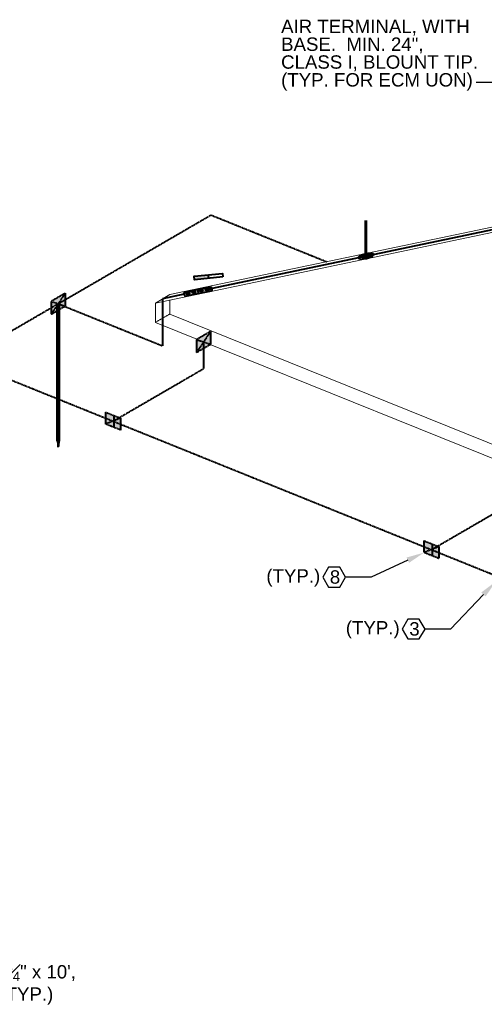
# Model space of a CAD drawing. Header units: inches. Extents: x 0 to 12596, y 259 to 10564.
# Tile 13 of 16: x 2041 to 2354, y 9691 to 10354. Entities that reach past the tile are written whole.
import ezdxf
from ezdxf import colors
from ezdxf.entities.mleader import LeaderData, LeaderLine
from ezdxf.math import Vec2, Vec3

# ---------------------------------------------------------------- set-up
doc = ezdxf.new("R2010")
doc.units = ezdxf.units.IN
doc.header["$MEASUREMENT"] = 0
doc.linetypes.add('DASHED2', pattern=[0.375, 0.25, -0.125])
doc.linetypes.add('HIDDEN2', pattern=[0.1875, 0.125, -0.0625])
for name, color, linetype, lineweight in [('E-ANNO-TEXT', 7, 'Continuous', 25), ('E-ISO-BLDG', 131, 'Continuous', 9), ('E-ISO-GES', 7, 'DASHED2', 40), ('E-ISO-LPS', 7, 'DASHED2', 40)]:
    doc.layers.add(name, color=color, linetype=linetype, lineweight=lineweight)
doc.styles.get("Standard").update_dxf_attribs({"font": 'arial.ttf'})

msp = doc.modelspace()

# ---------------------------------------------------------------- hatches: boundary and pattern name
at = {"layer": 'E-ISO-GES'}
h = msp.add_hatch(color=256, dxfattribs=at)
h.dxf.hatch_style = 1
h.paths.add_polyline_path([(2071.42, 10161.39), (2071.42, 10170.01), (2062.02, 10164.56), (2062.02, 10155.93)])
at = {"layer": 'E-ISO-GES', "linetype": 'HIDDEN2'}
h = msp.add_hatch(color=256, dxfattribs=at)
h.dxf.hatch_style = 1
h.paths.add_polyline_path([(2067.22, 10162.97), (2066.22, 10162.97), (2066.22, 10070.49), (2067.22, 10070.49)])
at = {"layer": 'E-ISO-GES'}
h = msp.add_hatch(color=256, dxfattribs=at)
h.dxf.hatch_style = 1
h.paths.add_polyline_path([(2169.39, 10135.66), (2169.39, 10144.28), (2159.99, 10138.83), (2159.99, 10130.2)])
h = msp.add_hatch(color=256, dxfattribs=at)
h.dxf.hatch_style = 1
h.paths.add_polyline_path([(2098.69, 10089.88), (2098.69, 10081.86), (2108.8, 10085.88)])
h.paths.add_polyline_path([(2108.8, 10085.88), (2098.69, 10081.86), (2108.8, 10077.85)])
at = {"layer": 'E-ISO-GES', "linetype": 'HIDDEN2'}
h = msp.add_hatch(color=256, dxfattribs=at)
h.dxf.hatch_style = 1
h.paths.add_polyline_path([(2066.72, 10070.49), (2066.22, 10070.49), (2066.72, 10066.44)])
h.paths.add_polyline_path([(2067.22, 10070.49), (2066.72, 10070.49), (2066.72, 10066.44)])
at = {"layer": 'E-ISO-GES'}
h = msp.add_hatch(color=256, dxfattribs=at)
h.dxf.hatch_style = 1
h.paths.add_polyline_path([(2313.24, 10003.31), (2313.24, 9995.29), (2323.34, 9999.32)])
h.paths.add_polyline_path([(2323.34, 9999.32), (2313.24, 9995.29), (2323.34, 9991.29)])
at = {"layer": 'E-ISO-LPS'}
h = msp.add_hatch(color=256, dxfattribs=at)
h.dxf.hatch_style = 1
edge = h.paths.add_edge_path()
edge.add_ellipse((2274.12, 10194.96), major_axis=(1.26, 0.32), ratio=0.336663, start_angle=0, end_angle=360)
at = {"layer": 'E-ISO-LPS', "linetype": 'Continuous', "transparency": 33554687}
h = msp.add_hatch(color=256, dxfattribs=at)
h.dxf.hatch_style = 1
h.paths.add_polyline_path([(2158.39, 10181.53), (2158.62, 10179.14), (2168.17, 10180.06), (2167.94, 10182.44)])
h = msp.add_hatch(color=256, dxfattribs=at)
h.dxf.hatch_style = 1
edge = h.paths.add_edge_path()
edge.add_line((2154.38, 10171.34), (2154.58, 10171.2))
edge.add_line((2154.58, 10171.2), (2155.38, 10170.31))
edge.add_line((2155.38, 10170.31), (2155.01, 10169.17))
edge.add_line((2155.01, 10169.17), (2153.83, 10168.92))
edge.add_line((2153.83, 10168.92), (2153.63, 10169.07))
edge.add_arc((2146.67, 10163.63), 8.83, 397.97533, 405.7637)
edge.add_line((2152.83, 10169.96), (2153.35, 10171.13))
edge.add_line((2153.35, 10171.13), (2151.69, 10170.79))
edge.add_ellipse((2151.95, 10169.41), major_axis=(-0.26, 1.38), ratio=0.31706, start_angle=360, end_angle=453.75301)
edge.add_ellipse((2151.95, 10169.41), major_axis=(-0.26, 1.38), ratio=0.31706, start_angle=453.75301, end_angle=540.60518)
edge.add_line((2152.22, 10168.04), (2161.07, 10169.86))
edge.add_line((2161.07, 10169.86), (2160.55, 10172.62))
edge.add_line((2160.55, 10172.62), (2158.39, 10172.17))
edge.add_line((2158.39, 10172.17), (2158.59, 10172.03))
edge.add_line((2158.59, 10172.03), (2159.39, 10171.13))
edge.add_line((2159.39, 10171.13), (2159.02, 10169.99))
edge.add_line((2159.02, 10169.99), (2157.84, 10169.75))
edge.add_line((2157.84, 10169.75), (2157.64, 10169.89))
edge.add_arc((2150.67, 10164.46), 8.83, 397.97533, 405.7637)
edge.add_line((2156.84, 10170.79), (2157.36, 10171.96))
edge.add_line((2157.36, 10171.96), (2154.38, 10171.34))
edge = h.paths.add_edge_path()
edge.add_line((2163.29, 10173.18), (2163.49, 10173.04))
edge.add_line((2163.49, 10173.04), (2164.29, 10172.15))
edge.add_line((2164.29, 10172.15), (2163.92, 10171.01))
edge.add_line((2163.92, 10171.01), (2162.74, 10170.76))
edge.add_line((2162.74, 10170.76), (2162.54, 10170.9))
edge.add_arc((2155.57, 10165.47), 8.83, 397.97533, 405.7637)
edge.add_line((2161.74, 10171.8), (2162.26, 10172.97))
edge.add_line((2162.26, 10172.97), (2160.55, 10172.62))
edge.add_line((2160.55, 10172.62), (2161.07, 10169.86))
edge.add_line((2161.07, 10169.86), (2169.98, 10171.7))
edge.add_ellipse((2169.72, 10173.08), major_axis=(-0.26, 1.38), ratio=0.31706, start_angle=0.60518, end_angle=180, ccw=False)
edge.add_line((2169.46, 10174.45), (2167.29, 10174.01))
edge.add_line((2167.29, 10174.01), (2167.5, 10173.86))
edge.add_line((2167.5, 10173.86), (2168.3, 10172.97))
edge.add_line((2168.3, 10172.97), (2167.92, 10171.83))
edge.add_line((2167.92, 10171.83), (2166.75, 10171.58))
edge.add_line((2166.75, 10171.58), (2166.54, 10171.73))
edge.add_arc((2159.58, 10166.29), 8.83, 397.97533, 405.7637)
edge.add_line((2165.74, 10172.62), (2166.26, 10173.8))
edge.add_line((2166.26, 10173.8), (2163.29, 10173.18))
at = {"layer": 'E-ISO-LPS', "linetype": 'Continuous', "transparency": 33554559}
h = msp.add_hatch(color=256, dxfattribs=at)
h.dxf.hatch_style = 1
edge = h.paths.add_edge_path()
edge.add_ellipse((2169.72, 10173.08), major_axis=(-0.26, 1.38), ratio=0.31706, start_angle=180, end_angle=360)
edge.add_line((2169.46, 10174.46), (2169.46, 10174.45))
edge.add_ellipse((2169.72, 10173.08), major_axis=(-0.26, 1.38), ratio=0.31706, start_angle=0.60518, end_angle=180)
edge = h.paths.add_edge_path(flags=16)
edge.add_ellipse((2169.72, 10173.08), major_axis=(-0.23, 1.24), ratio=0.31706, start_angle=0, end_angle=360)

# ---------------------------------------------------------------- linework, layer by layer
at = {"layer": 'E-ANNO-TEXT'}
for points in [[(2248.85, 9972.08), (2256.53, 9972.08), (2260.38, 9978.74), (2256.53, 9985.4), (2248.85, 9985.4), (2245, 9978.74)], [(2302.41, 9937.14), (2310.09, 9937.14), (2313.93, 9943.8), (2310.09, 9950.45), (2302.41, 9950.45), (2298.56, 9943.8)]]:
    msp.add_lwpolyline(points, close=True, dxfattribs=at)
at = {"layer": 'E-ISO-BLDG', "lineweight": 9}
for p, q in [((2416.06, 10226.46), (2141.91, 10169.1)), ((2406.32, 10220.81), (2132.18, 10163.45))]:
    msp.add_line(p, q, dxfattribs=at)
at = {"layer": 'E-ISO-BLDG'}
for p, q in [((2132.18, 10163.45), (2141.91, 10169.1)), ((2132.18, 10163.45), (2132.18, 10150.36)), ((2141.91, 10156.01), (2141.91, 10165.49)), ((2416.06, 10045.4), (2141.91, 10156.01)), ((2132.18, 10150.36), (2406.32, 10039.75))]:
    msp.add_line(p, q, dxfattribs=at)
at = {"layer": 'E-ISO-BLDG', "linetype": 'HIDDEN2'}
msp.add_line((2132.18, 10150.36), (2141.91, 10156.01), dxfattribs=at)
at = {"layer": 'E-ISO-GES'}
for p, q in [((2001.51, 10125.13), (2169.72, 10222.75)), ((2169.72, 10222.75), (2247.78, 10191.25)), ((2071.42, 10170.01), (2062.02, 10164.56)), ((2071.42, 10170.01), (2062.02, 10155.93)), ((2071.42, 10170.02), (2071.42, 10161.39)), ((2062.02, 10164.56), (2062.02, 10155.93)), ((2062.02, 10164.56), (2071.42, 10161.39)), ((2062.02, 10155.93), (2071.42, 10161.39)), ((2066.22, 10162.97), (2067.22, 10162.97)), ((2169.39, 10144.28), (2159.99, 10138.83)), ((2169.39, 10144.28), (2159.99, 10130.2)), ((2169.39, 10144.29), (2169.39, 10135.66)), ((2159.99, 10138.83), (2159.99, 10130.2)), ((2159.99, 10138.83), (2169.39, 10135.66)), ((2159.99, 10130.2), (2169.39, 10135.66)), ((2164.69, 10137.24), (2164.69, 10119.24)), ((2001.51, 10125.13), (2887.56, 9767.62)), ((2103.75, 10083.87), (2164.69, 10119.24)), ((2098.69, 10089.89), (2098.69, 10081.86)), ((2098.7, 10089.88), (2108.8, 10085.88)), ((2098.7, 10089.88), (2108.8, 10085.88)), ((2108.8, 10085.88), (2098.69, 10081.86)), ((2108.8, 10077.85), (2098.69, 10081.86)), ((2066.22, 10070.49), (2067.22, 10070.49)), ((2066.22, 10070.49), (2066.72, 10066.44)), ((2066.72, 10066.44), (2066.72, 10070.49)), ((2067.22, 10070.49), (2066.72, 10066.44)), ((2318.29, 9997.3), (2379.24, 10032.67)), ((2313.24, 10003.32), (2313.24, 9995.29)), ((2313.24, 10003.31), (2323.34, 9999.32)), ((2313.24, 10003.31), (2323.34, 9999.32)), ((2323.34, 9999.32), (2313.24, 9995.29)), ((2323.34, 9991.29), (2313.24, 9995.29))]:
    msp.add_line(p, q, dxfattribs=at)
at = {"layer": 'E-ISO-GES', "linetype": 'Continuous', "lineweight": 60}
for p, q in [((2066.22, 10162.97), (2066.22, 10070.49)), ((2067.22, 10162.97), (2067.22, 10070.49))]:
    msp.add_line(p, q, dxfattribs=at)
at = {"layer": 'E-ISO-LPS', "linetype": 'Continuous'}
for p, q in [((2411.19, 10223.63), (2169.32, 10173.03)), ((2168.17, 10180.06), (2167.94, 10182.44)), ((2151.69, 10170.79), (2169.46, 10174.46)), ((2151.52, 10169.33), (2137.04, 10166.28)), ((2152.22, 10168.04), (2169.98, 10171.7)), ((2152.83, 10169.96), (2153.35, 10171.13)), ((2153.35, 10171.13), (2154.38, 10171.34)), ((2153.63, 10169.07), (2153.83, 10168.92)), ((2153.83, 10168.92), (2155.01, 10169.17)), ((2154.38, 10171.34), (2154.58, 10171.2)), ((2155.38, 10170.31), (2154.58, 10171.2)), ((2154.81, 10169.31), (2155.01, 10169.17)), ((2155.01, 10169.17), (2155.38, 10170.31)), ((2155.18, 10170.45), (2155.38, 10170.31)), ((2156.84, 10170.79), (2157.36, 10171.96)), ((2157.36, 10171.96), (2158.39, 10172.17)), ((2157.64, 10169.89), (2157.84, 10169.75)), ((2157.84, 10169.75), (2159.02, 10169.99)), ((2158.39, 10172.17), (2158.59, 10172.03)), ((2159.39, 10171.13), (2158.59, 10172.03)), ((2158.81, 10170.14), (2159.02, 10169.99)), ((2159.02, 10169.99), (2159.39, 10171.13)), ((2159.19, 10171.28), (2159.39, 10171.13)), ((2160.55, 10172.62), (2161.07, 10169.86)), ((2161.74, 10171.8), (2162.26, 10172.97)), ((2162.26, 10172.97), (2163.29, 10173.18)), ((2162.54, 10170.9), (2162.74, 10170.76)), ((2162.74, 10170.76), (2163.92, 10171.01)), ((2163.29, 10173.18), (2163.49, 10173.04)), ((2164.29, 10172.15), (2163.49, 10173.04)), ((2163.71, 10171.15), (2163.92, 10171.01)), ((2163.92, 10171.01), (2164.29, 10172.15)), ((2164.09, 10172.29), (2164.29, 10172.15)), ((2165.74, 10172.62), (2166.26, 10173.8)), ((2166.26, 10173.8), (2167.29, 10174.01)), ((2166.54, 10171.73), (2166.75, 10171.58)), ((2166.75, 10171.58), (2167.92, 10171.83)), ((2167.29, 10174.01), (2167.5, 10173.86)), ((2168.3, 10172.97), (2167.5, 10173.86)), ((2167.72, 10171.98), (2167.92, 10171.83)), ((2167.92, 10171.83), (2168.3, 10172.97)), ((2168.09, 10173.12), (2168.3, 10172.97))]:
    msp.add_line(p, q, dxfattribs=at)
at = {"layer": 'E-ISO-LPS', "linetype": 'Continuous', "lineweight": 60}
msp.add_line((2274.12, 10194.96), (2274.12, 10218.96), dxfattribs=at)
at = {"layer": 'E-ISO-LPS'}
for p, q in [((2066.73, 10162.97), (2137.04, 10134.6)), ((2137.04, 10166.28), (2137.04, 10153.19)), ((2137.04, 10153.19), (2137.04, 10134.6)), ((2104.29, 10087.63), (2104.29, 10079.6)), ((2108.8, 10085.88), (2108.8, 10077.85)), ((2318.84, 10001.06), (2318.84, 9993.03)), ((2323.34, 9999.32), (2323.34, 9991.29))]:
    msp.add_line(p, q, dxfattribs=at)
at = {"layer": 'E-ISO-LPS', "linetype": 'Continuous'}
msp.add_lwpolyline([(2177.73, 10180.97), (2158.62, 10179.14), (2158.39, 10181.53), (2177.5, 10183.36)], close=True, dxfattribs=at)
for centre, radius, start, end in [((2146.67, 10163.63), 8.83, 37.97533, 45.7637), ((2154.71, 10166.87), 2.45, 87.67031, 116.06872), ((2160.6, 10176.11), 7.83, 217.48678, 226.25224), ((2157.66, 10169.01), 2.87, 149.8069, 173.93213), ((2150.67, 10164.46), 8.83, 37.97533, 45.7637), ((2158.71, 10167.7), 2.45, 87.67031, 116.06872), ((2164.6, 10176.94), 7.83, 217.48678, 226.25224), ((2161.67, 10169.84), 2.87, 149.8069, 173.93213), ((2155.57, 10165.47), 8.83, 37.97533, 45.7637), ((2163.61, 10168.71), 2.45, 87.67031, 116.06872), ((2169.5, 10177.95), 7.83, 217.48678, 226.25224), ((2166.57, 10170.85), 2.87, 149.8069, 173.93213), ((2159.58, 10166.29), 8.83, 37.97533, 45.7637), ((2167.62, 10169.53), 2.45, 87.67031, 116.06872), ((2173.51, 10178.78), 7.83, 217.48678, 226.25224), ((2170.57, 10171.67), 2.87, 149.8069, 173.93213)]:
    msp.add_arc(centre, radius, start, end, dxfattribs=at)
for centre, major_axis, ratio in [((2274.12, 10194.96), (5.06, 1.28), 0.336663), ((2274.12, 10194.96), (2.53, 0.64), 0.336663), ((2274.12, 10194.96), (1.26, 0.32), 0.336663), ((2169.72, 10173.08), (-0.26, 1.38), 0.31706), ((2169.72, 10173.08), (-0.23, 1.24), 0.31706)]:
    msp.add_ellipse(centre, major_axis=major_axis, ratio=ratio, dxfattribs=at)
for centre, major_axis, ratio, start_param, end_param in [((2151.95, 10169.41), (-0.26, 1.38), 0.31706, 6.283185, 9.43534), ((2154, 10170.21), (0.774, 0.163), 0.991347, -4.712389, 1.570796), ((2158.01, 10171.03), (0.774, 0.163), 0.991347, -4.712389, 1.570796), ((2162.91, 10172.04), (0.774, 0.163), 0.991347, -4.712389, 1.570796), ((2166.92, 10172.87), (0.774, 0.163), 0.991347, -4.712389, 1.570796)]:
    msp.add_ellipse(centre, major_axis=major_axis, ratio=ratio, start_param=start_param, end_param=end_param, dxfattribs=at)

# ---------------------------------------------------------------- texts
at = {"layer": 'E-ANNO-TEXT', "char_height": 9, "attachment_point": 1, "line_spacing_factor": 0.8}
for s, width, heights, insert in [('\\A1;AIR TERMINAL, WITH BASE.  MIN. 24", CLASS I, BLOUNT TIP.\\P(TYP. FOR ECM UON)', 135.9357, [63.92], (2216.93, 10354.29)), ('\\A1;\\pxsm1;GROUND ROD.  {\\H0.7x;\\S3#4;}" x 10\', COPPER CLAD (TYP.)', 173.7509, [36.56], (1933.47, 9719.24))]:
    msp.add_mtext_dynamic_manual_height_columns(s, width=width, gutter_width=48, heights=heights, dxfattribs=dict(at, insert=insert))
at = {"layer": 'E-ANNO-TEXT', "char_height": 9, "attachment_point": 1}
for s, width, insert in [('(TYP.)', 9, (2206.99, 9984.12)), ('8', 11.1701, (2249.78, 9983.38)), ('(TYP.)', 9, (2260.55, 9949.17)), ('3', 11.1701, (2303.33, 9948.44))]:
    msp.add_mtext_dynamic_manual_height_columns(s, width=width, gutter_width=48, heights=[0], dxfattribs=dict(at, insert=insert))

# ---------------------------------------------------------------- leaders
at = {"layer": 'E-ANNO-TEXT'}
ml = msp.add_multileader_mtext('Standard', dxfattribs=at)
ml.set_content('', color=256)
ml.set_leader_properties()
ml.build(insert=Vec2(0, 0))
ml.multileader.update_dxf_attribs({"dogleg_length": 0.36, "arrow_head_size": 12, "scale": 48})
ctx = ml.context
ctx.base_point, ctx.scale, ctx.char_height, ctx.arrow_head_size, ctx.landing_gap_size, ctx.plane_origin = Vec3(2339.75, 10312.08), 48, 8.64, 12, 4.32, Vec3(2053.15, 10262.87)
ctx.text_align_type = 2
notes = []
notes.append((ctx, [(1, (1, 1, 0), (2398.92, 10312.08), (-1, 0), 50.53, [(0, [(2437.29, 10237.34)], 0, [])])]))
ctx.mtext.insert, ctx.mtext.alignment, ctx.mtext.flow_direction = Vec3(2344.07, 10316.4), 3, 5
ml = msp.add_multileader_mtext('Standard', dxfattribs=at)
ml.set_content('', color=256)
ml.set_leader_properties()
ml.build(insert=Vec2(0, 0))
ml.multileader.update_dxf_attribs({"dogleg_length": 0.36, "arrow_head_size": 12, "scale": 48})
ctx = ml.context
ctx.base_point, ctx.scale, ctx.char_height, ctx.arrow_head_size, ctx.landing_gap_size, ctx.plane_origin = Vec3(2251.74, 9978.74), 48, 8.64, 12, 4.32, Vec3(2083.8, 9963.56)
ctx.text_align_type = 2
notes.append((ctx, [(1, (1, 1, 0), (2277.66, 9978.74), (-1, 0), 17.28, [(0, [(2313.24, 9995.29)], 0, [])])]))
ctx.mtext.insert, ctx.mtext.alignment, ctx.mtext.flow_direction = Vec3(2256.06, 9983.06), 3, 5
ml = msp.add_multileader_mtext('Standard', dxfattribs=at)
ml.set_content('', color=256)
ml.set_leader_properties()
ml.build(insert=Vec2(0, 0))
ml.multileader.update_dxf_attribs({"dogleg_length": 0.36, "arrow_head_size": 12, "scale": 48})
ctx = ml.context
ctx.base_point, ctx.scale, ctx.char_height, ctx.arrow_head_size, ctx.landing_gap_size, ctx.plane_origin = Vec3(2305.29, 9943.8), 48, 8.64, 12, 4.32, Vec3(2132.55, 9944.24)
ctx.text_align_type = 2
notes.append((ctx, [(1, (1, 1, 0), (2331.21, 9943.8), (-1, 0), 17.28, [(0, [(2361.56, 9975.8)], 0, [])])]))
ctx.mtext.insert, ctx.mtext.alignment, ctx.mtext.flow_direction = Vec3(2309.61, 9948.12), 3, 5
for ctx, leaders in notes:
    for number, flags, end, landing, length, lines in leaders:
        leader = LeaderData()
        leader.index, (leader.has_last_leader_line, leader.has_dogleg_vector, leader.attachment_direction) = number, flags
        leader.last_leader_point, leader.dogleg_vector, leader.dogleg_length = Vec3(end), Vec3(landing), length
        for number, points, colour, breaks in lines:
            line = LeaderLine()
            line.index, line.vertices, line.color, line.breaks = number, Vec3.list(points), colors.encode_raw_color(colour), breaks
            leader.lines.append(line)
        ctx.leaders.append(leader)

doc.saveas('drawing.dxf')
